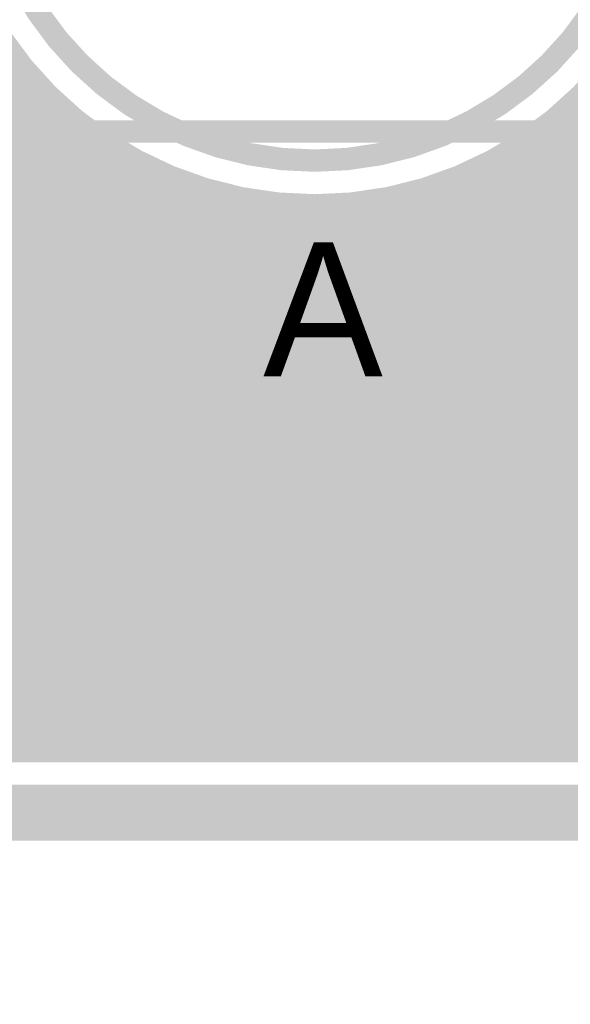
# Model space of a CAD drawing. Extents: x 7.17 to 14.1, y 4 to 11.75.
# Tile 113 of 214: x 10.15 to 10.4, y 5.73 to 6.17. Entities that reach past the tile are written whole.
import ezdxf

# ---------------------------------------------------------------- set-up
doc = ezdxf.new("R2010")
doc.units = 0
for name, color, linetype in [('BOTTOMLAYER', 5, 'CONTINUOUS'), ('KEEPOUTLAYER', 6, 'CONTINUOUS'), ('MECHANICAL3', 76, 'CONTINUOUS'), ('MECHANICAL5', 56, 'CONTINUOUS'), ('MECHANICAL7', 56, 'CONTINUOUS'), ('MULTILAYER', 9, 'CONTINUOUS'), ('TOPLAYER', 1, 'CONTINUOUS')]:
    doc.layers.add(name, color=color, linetype=linetype)

msp = doc.modelspace()

# ---------------------------------------------------------------- linework, layer by layer
at = {"layer": 'BOTTOMLAYER', "const_width": 0.008}
for points in [[(10.181078, 5.8465), (12.046414, 7.711836)], [(10.188149, 5.8465), (12.044804, 7.703154)], [(10.19522, 5.8465), (12.044569, 7.695849)], [(10.202291, 5.8465), (12.045197, 7.689406)], [(10.379069, 5.8465), (12.052429, 7.51986)], [(10.38614, 5.8465), (12.055296, 7.515656)], [(10.393211, 5.8465), (12.058505, 7.511794)], [(10.400282, 5.8465), (12.062047, 7.508265)], [(10.209363, 5.8465), (11.468753, 7.10589)], [(10.216434, 5.8465), (11.461215, 7.091281)], [(10.223505, 5.8465), (11.458749, 7.081744)], [(10.230576, 5.8465), (11.45794, 7.073864)], [(10.237647, 5.8465), (11.458103, 7.066956)], [(10.244718, 5.8465), (11.458951, 7.060732)], [(10.251789, 5.8465), (11.460332, 7.055043)], [(10.25886, 5.8465), (11.462158, 7.049798)], [(10.265931, 5.8465), (11.464371, 7.044939)], [(10.273003, 5.8465), (11.466932, 7.04043)], [(10.280074, 5.8465), (11.469818, 7.036244)], [(10.287145, 5.8465), (11.473012, 7.032368)], [(10.294216, 5.8465), (11.476509, 7.028793)], [(10.301287, 5.8465), (11.480305, 7.025519)], [(10.308358, 5.8465), (11.484409, 7.022551)], [(10.315429, 5.8465), (11.488831, 7.019902)], [(10.3225, 5.8465), (11.493595, 7.017595)], [(10.371998, 5.8465), (11.545923, 7.020425)], [(10.329571, 5.8465), (11.498734, 7.015663)], [(10.336642, 5.8465), (11.5043, 7.014157)], [(10.343713, 5.8465), (11.510371, 7.013158)], [(10.357856, 5.8465), (11.524664, 7.013308)], [(10.364927, 5.8465), (11.533648, 7.015221)], [(10.350785, 5.8465), (11.51708, 7.012796)], [(10.174007, 5.8465), (10.726225, 6.398718)], [(10.110367, 5.8465), (10.659867, 6.396)], [(10.117438, 5.8465), (10.666938, 6.396)], [(10.124509, 5.8465), (10.674009, 6.396)], [(10.131581, 5.8465), (10.681081, 6.396)], [(10.138652, 5.8465), (10.688152, 6.396)], [(10.145723, 5.8465), (10.695223, 6.396)], [(10.152794, 5.8465), (10.702294, 6.396)], [(10.159865, 5.8465), (10.709365, 6.396)], [(10.166936, 5.8465), (10.716642, 6.396206)], [(9.665841, 6.336), (10.155341, 5.8465)], [(9.672912, 6.336), (10.162412, 5.8465)], [(9.679983, 6.336), (10.169483, 5.8465)], [(9.687055, 6.336), (10.176554, 5.8465)], [(9.694126, 6.336), (10.183626, 5.8465)], [(9.701197, 6.336), (10.190697, 5.8465)], [(9.708268, 6.336), (10.197768, 5.8465)], [(9.715339, 6.336), (10.204839, 5.8465)], [(9.72241, 6.336), (10.21191, 5.8465)], [(9.729481, 6.336), (10.218981, 5.8465)], [(9.736552, 6.336), (10.226052, 5.8465)], [(9.743623, 6.336), (10.233123, 5.8465)], [(9.750694, 6.336), (10.240194, 5.8465)], [(9.757765, 6.336), (10.247265, 5.8465)], [(9.764837, 6.336), (10.254337, 5.8465)], [(9.771908, 6.336), (10.261408, 5.8465)], [(9.778979, 6.336), (10.268479, 5.8465)], [(9.78605, 6.336), (10.27555, 5.8465)], [(9.793121, 6.336), (10.282621, 5.8465)], [(9.800192, 6.336), (10.289692, 5.8465)], [(9.807263, 6.336), (10.296763, 5.8465)], [(9.814334, 6.336), (10.303834, 5.8465)], [(9.821405, 6.336), (10.310905, 5.8465)], [(9.828477, 6.336), (10.317977, 5.8465)], [(9.835548, 6.336), (10.325048, 5.8465)], [(9.842619, 6.336), (10.332119, 5.8465)], [(9.84969, 6.336), (10.33919, 5.8465)], [(9.856761, 6.336), (10.346261, 5.8465)], [(9.863832, 6.336), (10.353332, 5.8465)], [(9.870903, 6.336), (10.360403, 5.8465)], [(9.877974, 6.336), (10.367474, 5.8465)], [(9.885045, 6.336), (10.374545, 5.8465)], [(9.892116, 6.336), (10.381616, 5.8465)], [(9.899188, 6.336), (10.388687, 5.8465)], [(9.906259, 6.336), (10.395759, 5.8465)], [(9.91333, 6.336), (10.40283, 5.8465)], [(9.920401, 6.336), (10.409901, 5.8465)], [(9.927472, 6.336), (10.416972, 5.8465)], [(9.934543, 6.336), (10.424043, 5.8465)], [(9.941614, 6.336), (10.431114, 5.8465)], [(9.948685, 6.336), (10.438185, 5.8465)], [(9.955756, 6.336), (10.445256, 5.8465)], [(9.962827, 6.336), (10.452327, 5.8465)], [(9.969898, 6.336), (10.459399, 5.8465)], [(9.841665, 5.8465), (10.153081, 6.157915)], [(9.848736, 5.8465), (10.156208, 6.153971)], [(9.855808, 5.8465), (10.159442, 6.150134)], [(9.862879, 5.8465), (10.162782, 6.146403)], [(9.86995, 5.8465), (10.166228, 6.142778)], [(9.877021, 5.8465), (10.16978, 6.139259)], [(10.400983, 6.138262), (10.692745, 5.8465)], [(9.884092, 5.8465), (10.173437, 6.135845)], [(9.891163, 5.8465), (10.1772, 6.132537)], [(10.397295, 6.134879), (10.685674, 5.8465)], [(9.898234, 5.8465), (10.18107, 6.129336)], [(10.3896, 6.128431), (10.671532, 5.8465)], [(10.393501, 6.131602), (10.678603, 5.8465)], [(9.905305, 5.8465), (10.185047, 6.126242)], [(10.385592, 6.125369), (10.66446, 5.8465)], [(9.912376, 5.8465), (10.189133, 6.123257)], [(9.919448, 5.8465), (10.193329, 6.120382)], [(10.191048, 6.121922), (10.46647, 5.8465)], [(10.377246, 6.119572), (10.650318, 5.8465)], [(10.381474, 6.122415), (10.657389, 5.8465)], [(9.926519, 5.8465), (10.197638, 6.117619)], [(9.93359, 5.8465), (10.20206, 6.114971)], [(10.103296, 5.8465), (10.37482, 6.118024)], [(10.372905, 6.116842), (10.643247, 5.8465)], [(9.940661, 5.8465), (10.2066, 6.112439)], [(10.208723, 6.111318), (10.473541, 5.8465)], [(10.363874, 6.11173), (10.629105, 5.8465)], [(10.368449, 6.114227), (10.636176, 5.8465)], [(9.947732, 5.8465), (10.21126, 6.110028)], [(9.954803, 5.8465), (10.216044, 6.107741)], [(10.096225, 5.8465), (10.358986, 6.109261)], [(10.354359, 6.107104), (10.614963, 5.8465)], [(10.359179, 6.109355), (10.622034, 5.8465)], [(9.961874, 5.8465), (10.220956, 6.105582)], [(9.968945, 5.8465), (10.226001, 6.103555)], [(9.976016, 5.8465), (10.231184, 6.101668)], [(10.089154, 5.8465), (10.346462, 6.103808)], [(10.221941, 6.105171), (10.480612, 5.8465)], [(10.344325, 6.102996), (10.60082, 5.8465)], [(10.349409, 6.104983), (10.607892, 5.8465)], [(9.983087, 5.8465), (10.236513, 6.099926)], [(9.990158, 5.8465), (10.241995, 6.098336)], [(10.075012, 5.8465), (10.325814, 6.097303)], [(10.082083, 5.8465), (10.335604, 6.100021)], [(10.233196, 6.100987), (10.487683, 5.8465)], [(10.243255, 6.097999), (10.494754, 5.8465)], [(10.328201, 6.097907), (10.579607, 5.8465)], [(10.333728, 6.09945), (10.586678, 5.8465)], [(10.3391, 6.10115), (10.593749, 5.8465)], [(9.99723, 5.8465), (10.247638, 6.096908)], [(10.004301, 5.8465), (10.253453, 6.095652)], [(10.011372, 5.8465), (10.259452, 6.094581)], [(10.018443, 5.8465), (10.265651, 6.093708)], [(10.025514, 5.8465), (10.272066, 6.093052)], [(10.053798, 5.8465), (10.300406, 6.093108)], [(10.06087, 5.8465), (10.30836, 6.093991)], [(10.067941, 5.8465), (10.316792, 6.095351)], [(10.252477, 6.095848), (10.501825, 5.8465)], [(10.261066, 6.094331), (10.508896, 5.8465)], [(10.269148, 6.093319), (10.515967, 5.8465)], [(10.297847, 6.092905), (10.544252, 5.8465)], [(10.304328, 6.093495), (10.551323, 5.8465)], [(10.310587, 6.094307), (10.558394, 5.8465)], [(10.316642, 6.095323), (10.565465, 5.8465)], [(10.322509, 6.096527), (10.572536, 5.8465)], [(10.032585, 5.8465), (10.278718, 6.092633)], [(10.039656, 5.8465), (10.285635, 6.092479)], [(10.046727, 5.8465), (10.29285, 6.092623)], [(10.276813, 6.092726), (10.523038, 5.8465)], [(10.284121, 6.092488), (10.53011, 5.8465)], [(10.29112, 6.09256), (10.537181, 5.8465)], [(9.215188, 5.8465), (11.083404, 5.8465)]]:
    msp.add_lwpolyline(points, dxfattribs=at)
at = {"layer": 'BOTTOMLAYER'}
for points, const_width in [([(10.453425, 6.26, 1), (10.118383, 6.26, 1)], 0.008), ([(10.151081, 6.157915, 1), (10.155081, 6.157915, 1)], 0.004), ([(10.154208, 6.153971, 1), (10.158208, 6.153971, 1)], 0.004), ([(10.157442, 6.150134, 1), (10.161442, 6.150134, 1)], 0.004), ([(10.160782, 6.146403, 1), (10.164782, 6.146403, 1)], 0.004), ([(10.164228, 6.142778, 1), (10.168228, 6.142778, 1)], 0.004), ([(10.16778, 6.139259, 1), (10.17178, 6.139259, 1)], 0.004), ([(10.398983, 6.138262, 1), (10.402983, 6.138262, 1)], 0.004), ([(10.171437, 6.135845, 1), (10.175437, 6.135845, 1)], 0.004), ([(10.1752, 6.132537, 1), (10.1792, 6.132537, 1)], 0.004), ([(10.395295, 6.134879, 1), (10.399295, 6.134879, 1)], 0.004), ([(10.17907, 6.129336, 1), (10.18307, 6.129336, 1)], 0.004), ([(10.3876, 6.128431, 1), (10.3916, 6.128431, 1)], 0.004), ([(10.391501, 6.131602, 1), (10.395501, 6.131602, 1)], 0.004), ([(10.183047, 6.126242, 1), (10.187047, 6.126242, 1)], 0.004), ([(10.383592, 6.125369, 1), (10.387592, 6.125369, 1)], 0.004), ([(10.187133, 6.123257, 1), (10.191133, 6.123257, 1)], 0.004), ([(10.189048, 6.121922, 1), (10.193048, 6.121922, 1)], 0.004), ([(10.191329, 6.120382, 1), (10.195329, 6.120382, 1)], 0.004), ([(10.375246, 6.119572, 1), (10.379246, 6.119572, 1)], 0.004), ([(10.379474, 6.122415, 1), (10.383474, 6.122415, 1)], 0.004), ([(10.195638, 6.117619, 1), (10.199638, 6.117619, 1)], 0.004), ([(10.20006, 6.114971, 1), (10.20406, 6.114971, 1)], 0.004), ([(10.370905, 6.116842, 1), (10.374905, 6.116842, 1)], 0.004), ([(10.37282, 6.118024, 1), (10.37682, 6.118024, 1)], 0.004), ([(10.2046, 6.112439, 1), (10.2086, 6.112439, 1)], 0.004), ([(10.206723, 6.111318, 1), (10.210723, 6.111318, 1)], 0.004), ([(10.361875, 6.11173, 1), (10.365875, 6.11173, 1)], 0.004), ([(10.366449, 6.114227, 1), (10.370449, 6.114227, 1)], 0.004), ([(10.20926, 6.110028, 1), (10.21326, 6.110028, 1)], 0.004), ([(10.214044, 6.107741, 1), (10.218044, 6.107741, 1)], 0.004), ([(10.352359, 6.107104, 1), (10.356359, 6.107104, 1)], 0.004), ([(10.356986, 6.109261, 1), (10.360986, 6.109261, 1)], 0.004), ([(10.357179, 6.109355, 1), (10.361179, 6.109355, 1)], 0.004), ([(10.218956, 6.105582, 1), (10.222956, 6.105582, 1)], 0.004), ([(10.219941, 6.105171, 1), (10.223941, 6.105171, 1)], 0.004), ([(10.224001, 6.103555, 1), (10.228001, 6.103555, 1)], 0.004), ([(10.229184, 6.101668, 1), (10.233184, 6.101668, 1)], 0.004), ([(10.342325, 6.102996, 1), (10.346325, 6.102996, 1)], 0.004), ([(10.344461, 6.103808, 1), (10.348462, 6.103808, 1)], 0.004), ([(10.347409, 6.104983, 1), (10.351409, 6.104983, 1)], 0.004), ([(10.231196, 6.100987, 1), (10.235196, 6.100987, 1)], 0.004), ([(10.234513, 6.099926, 1), (10.238513, 6.099926, 1)], 0.004), ([(10.239994, 6.098336, 1), (10.243994, 6.098336, 1)], 0.004), ([(10.241255, 6.097999, 1), (10.245255, 6.097999, 1)], 0.004), ([(10.323814, 6.097303, 1), (10.327814, 6.097303, 1)], 0.004), ([(10.326201, 6.097907, 1), (10.330201, 6.097907, 1)], 0.004), ([(10.331728, 6.09945, 1), (10.335728, 6.09945, 1)], 0.004), ([(10.333604, 6.100021, 1), (10.337604, 6.100021, 1)], 0.004), ([(10.3371, 6.10115, 1), (10.3411, 6.10115, 1)], 0.004), ([(10.245638, 6.096908, 1), (10.249638, 6.096908, 1)], 0.004), ([(10.250477, 6.095848, 1), (10.254477, 6.095848, 1)], 0.004), ([(10.251453, 6.095652, 1), (10.255453, 6.095652, 1)], 0.004), ([(10.257452, 6.094581, 1), (10.261452, 6.094581, 1)], 0.004), ([(10.259066, 6.094331, 1), (10.263066, 6.094331, 1)], 0.004), ([(10.263651, 6.093708, 1), (10.267651, 6.093708, 1)], 0.004), ([(10.267148, 6.093319, 1), (10.271148, 6.093319, 1)], 0.004), ([(10.270066, 6.093052, 1), (10.274066, 6.093052, 1)], 0.004), ([(10.295846, 6.092905, 1), (10.299846, 6.092905, 1)], 0.004), ([(10.298406, 6.093108, 1), (10.302406, 6.093108, 1)], 0.004), ([(10.302328, 6.093495, 1), (10.306328, 6.093495, 1)], 0.004), ([(10.306361, 6.093991, 1), (10.31036, 6.093991, 1)], 0.004), ([(10.308587, 6.094307, 1), (10.312587, 6.094307, 1)], 0.004), ([(10.314642, 6.095323, 1), (10.318642, 6.095323, 1)], 0.004), ([(10.314792, 6.095351, 1), (10.318792, 6.095351, 1)], 0.004), ([(10.320509, 6.096527, 1), (10.324509, 6.096527, 1)], 0.004), ([(10.274812, 6.092726, 1), (10.278813, 6.092726, 1)], 0.004), ([(10.276718, 6.092633, 1), (10.280718, 6.092633, 1)], 0.004), ([(10.282121, 6.092488, 1), (10.286121, 6.092488, 1)], 0.004), ([(10.283635, 6.092479, 1), (10.287635, 6.092479, 1)], 0.004), ([(10.28912, 6.09256, 1), (10.29312, 6.09256, 1)], 0.004), ([(10.29085, 6.092623, 1), (10.29485, 6.092623, 1)], 0.004), ([(10.150794, 5.8465, 1), (10.154794, 5.8465, 1)], 0.004), ([(10.153341, 5.8465, 1), (10.157341, 5.8465, 1)], 0.004), ([(10.157865, 5.8465, 1), (10.161865, 5.8465, 1)], 0.004), ([(10.160412, 5.8465, 1), (10.164412, 5.8465, 1)], 0.004), ([(10.164936, 5.8465, 1), (10.168936, 5.8465, 1)], 0.004), ([(10.167483, 5.8465, 1), (10.171483, 5.8465, 1)], 0.004), ([(10.172007, 5.8465, 1), (10.176007, 5.8465, 1)], 0.004), ([(10.174554, 5.8465, 1), (10.178555, 5.8465, 1)], 0.004), ([(10.179078, 5.8465, 1), (10.183078, 5.8465, 1)], 0.004), ([(10.181626, 5.8465, 1), (10.185626, 5.8465, 1)], 0.004), ([(10.186149, 5.8465, 1), (10.190149, 5.8465, 1)], 0.004), ([(10.188697, 5.8465, 1), (10.192697, 5.8465, 1)], 0.004), ([(10.19322, 5.8465, 1), (10.19722, 5.8465, 1)], 0.004), ([(10.195768, 5.8465, 1), (10.199768, 5.8465, 1)], 0.004), ([(10.200292, 5.8465, 1), (10.204292, 5.8465, 1)], 0.004), ([(10.202839, 5.8465, 1), (10.206839, 5.8465, 1)], 0.004), ([(10.207363, 5.8465, 1), (10.211363, 5.8465, 1)], 0.004), ([(10.20991, 5.8465, 1), (10.21391, 5.8465, 1)], 0.004), ([(10.214434, 5.8465, 1), (10.218434, 5.8465, 1)], 0.004), ([(10.216981, 5.8465, 1), (10.220981, 5.8465, 1)], 0.004), ([(10.221505, 5.8465, 1), (10.225505, 5.8465, 1)], 0.004), ([(10.224052, 5.8465, 1), (10.228052, 5.8465, 1)], 0.004), ([(10.228576, 5.8465, 1), (10.232576, 5.8465, 1)], 0.004), ([(10.231123, 5.8465, 1), (10.235123, 5.8465, 1)], 0.004), ([(10.235647, 5.8465, 1), (10.239647, 5.8465, 1)], 0.004), ([(10.238194, 5.8465, 1), (10.242194, 5.8465, 1)], 0.004), ([(10.242718, 5.8465, 1), (10.246718, 5.8465, 1)], 0.004), ([(10.245266, 5.8465, 1), (10.249265, 5.8465, 1)], 0.004), ([(10.249789, 5.8465, 1), (10.253789, 5.8465, 1)], 0.004), ([(10.252337, 5.8465, 1), (10.256337, 5.8465, 1)], 0.004), ([(10.25686, 5.8465, 1), (10.26086, 5.8465, 1)], 0.004), ([(10.259408, 5.8465, 1), (10.263408, 5.8465, 1)], 0.004), ([(10.263931, 5.8465, 1), (10.267931, 5.8465, 1)], 0.004), ([(10.266479, 5.8465, 1), (10.270479, 5.8465, 1)], 0.004), ([(10.271002, 5.8465, 1), (10.275002, 5.8465, 1)], 0.004), ([(10.27355, 5.8465, 1), (10.27755, 5.8465, 1)], 0.004), ([(10.278074, 5.8465, 1), (10.282074, 5.8465, 1)], 0.004), ([(10.280621, 5.8465, 1), (10.284621, 5.8465, 1)], 0.004), ([(10.285145, 5.8465, 1), (10.289145, 5.8465, 1)], 0.004), ([(10.287692, 5.8465, 1), (10.291692, 5.8465, 1)], 0.004), ([(10.292216, 5.8465, 1), (10.296216, 5.8465, 1)], 0.004), ([(10.294763, 5.8465, 1), (10.298763, 5.8465, 1)], 0.004), ([(10.299287, 5.8465, 1), (10.303287, 5.8465, 1)], 0.004), ([(10.301834, 5.8465, 1), (10.305834, 5.8465, 1)], 0.004), ([(10.306358, 5.8465, 1), (10.310358, 5.8465, 1)], 0.004), ([(10.308905, 5.8465, 1), (10.312905, 5.8465, 1)], 0.004), ([(10.313429, 5.8465, 1), (10.317429, 5.8465, 1)], 0.004), ([(10.315976, 5.8465, 1), (10.319976, 5.8465, 1)], 0.004), ([(10.3205, 5.8465, 1), (10.3245, 5.8465, 1)], 0.004), ([(10.323048, 5.8465, 1), (10.327048, 5.8465, 1)], 0.004), ([(10.327571, 5.8465, 1), (10.331571, 5.8465, 1)], 0.004), ([(10.330119, 5.8465, 1), (10.334119, 5.8465, 1)], 0.004), ([(10.334642, 5.8465, 1), (10.338642, 5.8465, 1)], 0.004), ([(10.33719, 5.8465, 1), (10.34119, 5.8465, 1)], 0.004), ([(10.341713, 5.8465, 1), (10.345714, 5.8465, 1)], 0.004), ([(10.344261, 5.8465, 1), (10.348261, 5.8465, 1)], 0.004), ([(10.348785, 5.8465, 1), (10.352785, 5.8465, 1)], 0.004), ([(10.351332, 5.8465, 1), (10.355332, 5.8465, 1)], 0.004), ([(10.355856, 5.8465, 1), (10.359856, 5.8465, 1)], 0.004), ([(10.358403, 5.8465, 1), (10.362403, 5.8465, 1)], 0.004), ([(10.362927, 5.8465, 1), (10.366927, 5.8465, 1)], 0.004), ([(10.365474, 5.8465, 1), (10.369474, 5.8465, 1)], 0.004), ([(10.369998, 5.8465, 1), (10.373998, 5.8465, 1)], 0.004), ([(10.372545, 5.8465, 1), (10.376545, 5.8465, 1)], 0.004), ([(10.377069, 5.8465, 1), (10.381069, 5.8465, 1)], 0.004), ([(10.379616, 5.8465, 1), (10.383616, 5.8465, 1)], 0.004), ([(10.38414, 5.8465, 1), (10.38814, 5.8465, 1)], 0.004), ([(10.386688, 5.8465, 1), (10.390688, 5.8465, 1)], 0.004), ([(10.391211, 5.8465, 1), (10.395211, 5.8465, 1)], 0.004), ([(10.393759, 5.8465, 1), (10.397759, 5.8465, 1)], 0.004), ([(10.398282, 5.8465, 1), (10.402282, 5.8465, 1)], 0.004), ([(10.40083, 5.8465, 1), (10.40483, 5.8465, 1)], 0.004)]:
    msp.add_lwpolyline(points, format="xyb", close=True, dxfattribs=dict(at, const_width=const_width))
at = {"layer": 'KEEPOUTLAYER', "const_width": 0.01}
msp.add_lwpolyline([(10.434425, 6.26, 1), (10.137383, 6.26, 1)], format="xyb", close=True, dxfattribs=at)
at = {"layer": 'KEEPOUTLAYER', "const_width": 0.025}
msp.add_lwpolyline([(7.179904, 5.82), (11.109904, 5.82)], dxfattribs=at)
at = {"layer": 'MECHANICAL3', "const_width": 0.01}
msp.add_lwpolyline([(7.179904, 5.82), (11.109904, 5.82)], dxfattribs=at)
at = {"layer": 'MECHANICAL5', "const_width": 0.01}
for points in [[(10.328986, 6.04264), (10.349904, 6.0875)], [(10.349904, 6.0875), (10.487904, 5.64)], [(10.349904, 6.0875), (10.394764, 6.066582)]]:
    msp.add_lwpolyline(points, dxfattribs=at)
at = {"layer": 'MECHANICAL5', "const_width": 0.005}
for points in [[(10.347404, 6.0875, 1), (10.352404, 6.0875, 1)], [(10.347404, 6.0875, 1), (10.352404, 6.0875, 1)], [(10.347404, 6.0875, 1), (10.352404, 6.0875, 1)], [(10.392264, 6.066582, 1), (10.397264, 6.066582, 1)], [(10.326486, 6.04264, 1), (10.331486, 6.04264, 1)]]:
    msp.add_lwpolyline(points, format="xyb", close=True, dxfattribs=at)
at = {"layer": 'MECHANICAL7', "const_width": 0.01}
msp.add_lwpolyline([(8.995404, 6.1245), (10.832404, 6.1245)], dxfattribs=at)
at = {"layer": 'MULTILAYER', "const_width": 0.01}
msp.add_lwpolyline([(7.179904, 5.82), (11.109904, 5.82)], dxfattribs=at)
at = {"layer": 'TOPLAYER', "const_width": 0.03}
msp.add_lwpolyline([(9.960404, 5.9), (10.429109, 5.9)], dxfattribs=at)

# ---------------------------------------------------------------- texts
at = {"layer": 'MECHANICAL5'}
msp.add_text('A', height=0.06, dxfattribs=at).set_placement((10.262904, 6.015))

doc.saveas('drawing.dxf')
